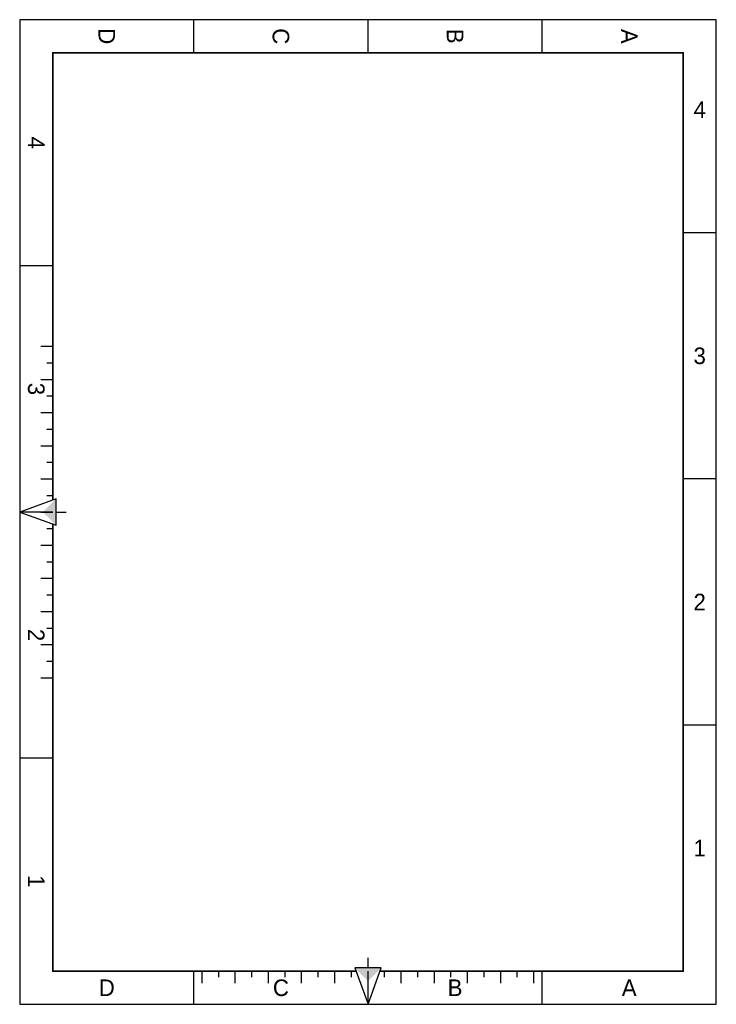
# Model space of a CAD drawing. Extents: x 0 to 210, y 0 to 297.
import ezdxf
from ezdxf.enums import TextEntityAlignment as Align

# ---------------------------------------------------------------- set-up
doc = ezdxf.new("R2010")
doc.units = 0
doc.header["$LTSCALE"] = 10
doc.linetypes.add('CONTINU', pattern=[0])
doc.layers.add('FORMAT', color=15, linetype='CONTINU')

msp = doc.modelspace()

# ---------------------------------------------------------------- linework, layer by layer
at = {"layer": 'FORMAT', "color": 0}
for p, q in [((210, 297), (0, 297)), ((0, 297), (0, 0)), ((52.5, 287), (52.5, 297)), ((105, 287), (105, 297)), ((157.5, 287), (157.5, 297)), ((210, 0), (210, 297)), ((210, 232.75), (200, 232.75)), ((10, 222.75), (0, 222.75)), ((6.34, 198.5), (10, 198.5)), ((8.17, 193.5), (10, 193.5)), ((8.17, 193.5), (10, 193.5)), ((6.34, 188.5), (10, 188.5)), ((6.34, 188.5), (10, 188.5)), ((8.17, 183.5), (10, 183.5)), ((8.17, 183.5), (10, 183.5)), ((6.34, 178.5), (10, 178.5)), ((6.34, 178.5), (10, 178.5)), ((8.17, 173.5), (10, 173.5)), ((8.17, 173.5), (10, 173.5)), ((6.34, 168.5), (10, 168.5)), ((6.34, 168.5), (10, 168.5)), ((8.17, 163.5), (10, 163.5)), ((8.17, 163.5), (10, 163.5)), ((6.34, 158.5), (10, 158.5)), ((6.34, 158.5), (10, 158.5)), ((210, 158.5), (200, 158.5)), ((8.17, 153.5), (10, 153.5)), ((8.17, 153.5), (10, 153.5)), ((10, 148.5), (0, 148.5)), ((6.34, 148.5), (10, 148.5)), ((8.17, 143.5), (10, 143.5)), ((8.17, 143.5), (10, 143.5)), ((6.34, 138.5), (10, 138.5)), ((6.34, 138.5), (10, 138.5)), ((8.17, 133.5), (10, 133.5)), ((8.17, 133.5), (10, 133.5)), ((6.34, 128.5), (10, 128.5)), ((6.34, 128.5), (10, 128.5)), ((8.17, 123.5), (10, 123.5)), ((8.17, 123.5), (10, 123.5)), ((6.34, 118.5), (10, 118.5)), ((6.34, 118.5), (10, 118.5)), ((8.17, 113.5), (10, 113.5)), ((8.17, 113.5), (10, 113.5)), ((6.34, 108.5), (10, 108.5)), ((8.17, 108.5), (10, 108.5)), ((8.17, 103.5), (10, 103.5)), ((8.17, 103.5), (10, 103.5)), ((6.34, 98.5), (10, 98.5)), ((210, 84.25), (200, 84.25)), ((10, 74.25), (0, 74.25)), ((52.5, 0), (52.5, 10)), ((55, 6.34), (55, 10)), ((60, 8.17), (60, 10)), ((60, 8.17), (60, 10)), ((65, 6.34), (65, 10)), ((65, 6.34), (65, 10)), ((70, 8.17), (70, 10)), ((70, 8.17), (70, 10)), ((75, 6.34), (75, 10)), ((75, 6.34), (75, 10)), ((80, 8.17), (80, 10)), ((80, 8.17), (80, 10)), ((85, 6.34), (85, 10)), ((85, 6.34), (85, 10)), ((90, 8.17), (90, 10)), ((90, 8.17), (90, 10)), ((95, 6.34), (95, 10)), ((95, 6.34), (95, 10)), ((100, 8.17), (100, 10)), ((100, 8.17), (100, 10)), ((105, 6.34), (105, 10)), ((105, 0), (105, 10)), ((110, 8.17), (110, 10)), ((110, 8.17), (110, 10)), ((115, 6.34), (115, 10)), ((115, 6.34), (115, 10)), ((120, 8.17), (120, 10)), ((120, 8.17), (120, 10)), ((125, 6.34), (125, 10)), ((125, 6.34), (125, 10)), ((130, 8.17), (130, 10)), ((130, 8.17), (130, 10)), ((135, 6.34), (135, 10)), ((135, 6.34), (135, 10)), ((140, 8.17), (140, 10)), ((140, 8.17), (140, 10)), ((145, 8.17), (145, 10)), ((145, 6.34), (145, 10)), ((150, 8.17), (150, 10)), ((150, 8.17), (150, 10)), ((155, 6.34), (155, 10)), ((157.5, 0), (157.5, 10)), ((0, 0), (210, 0))]:
    msp.add_line(p, q, dxfattribs=at)
at = {"layer": 'FORMAT', "color": 0, "const_width": 0.5}
for points in [[(108.64, 10), (200, 10), (200, 287), (10, 287), (10, 152.14)], [(10, 144.86), (10, 10), (101.36, 10)]]:
    msp.add_lwpolyline(points, dxfattribs=at)
at = {"layer": 'FORMAT', "color": 0}
for points in [[(0, 148.5), (11, 144.5), (11, 152.5)], [(105, 0), (109, 11), (101, 11)]]:
    msp.add_lwpolyline(points, close=True, dxfattribs=at)
for points in [[(11, 148.5), (14, 148.5)], [(105, 11), (105, 14)]]:
    msp.add_lwpolyline(points, dxfattribs=at)
for points in [[(11, 152.5), (11, 144.5), (7, 148.5)], [(101, 11), (109, 11), (105, 7)]]:
    msp.add_solid(points, dxfattribs=at)

# ---------------------------------------------------------------- texts
for s, p in [('A', (183.75, 292)), ('D', (26.25, 292)), ('C', (78.75, 292)), ('B', (131.25, 292)), ('4', (5, 259.88)), ('3', (5, 185.62)), ('2', (5, 111.38)), ('1', (5, 37.12))]:
    msp.add_text(s, height=5, rotation=270, dxfattribs=at).set_placement(p, align=Align.MIDDLE)
for s, p in [('4', (205, 269.88)), ('3', (205, 195.62)), ('2', (205, 121.38)), ('1', (205, 47.12)), ('D', (26.25, 5)), ('C', (78.75, 5)), ('B', (131.25, 5)), ('A', (183.75, 5))]:
    msp.add_text(s, height=5, dxfattribs=at).set_placement(p, align=Align.MIDDLE)

doc.saveas('drawing.dxf')
